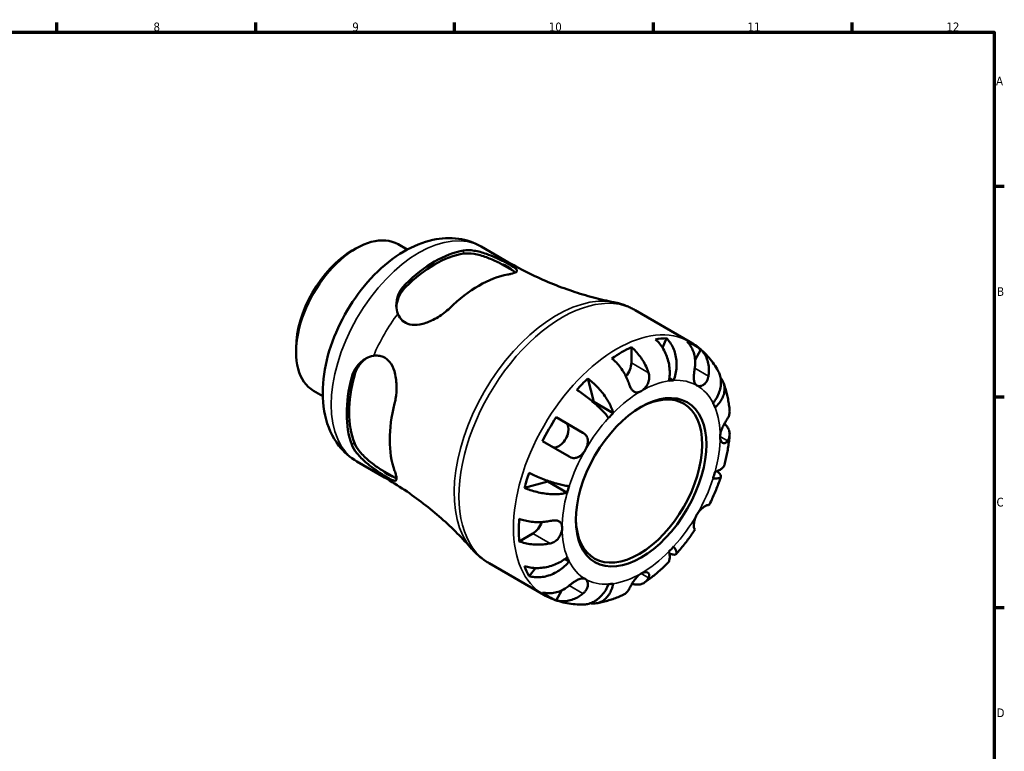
# Model space of a CAD drawing. Header units: millimetres. Extents: x 0 to 905, y 0 to 594.
# Tile 5 of 5: x 477 to 825, y 321 to 578. Entities that reach past the tile are written whole.
import ezdxf

# ---------------------------------------------------------------- set-up
doc = ezdxf.new("R2010")
doc.units = ezdxf.units.MM
for name, color, linetype, lineweight in [('Border (ANSI)', 7, 'Continuous', 70), ('Visible (ANSI)', 7, 'Continuous', 50), ('Visible Narrow (ANSI)', 7, 'Continuous', 35)]:
    doc.layers.add(name, color=color, linetype=linetype, lineweight=lineweight)
doc.styles.add('Note Text (ANSI)', font='tahoma.ttf')

# ---------------------------------------------------------------- blocks, each defined once
blk = doc.blocks.new('Borders Default Border')
at = {"layer": 'Border (ANSI)'}
for p, q in [((490.58, 574), (490.58, 577.45)), ((560.67, 574), (560.67, 577.45)), ((630.75, 574), (630.75, 577.45)), ((700.83, 574), (700.83, 577.45)), ((770.92, 574), (770.92, 577.45)), ((821, 519.75), (824.45, 519.75)), ((821, 445.5), (824.45, 445.5)), ((821, 371.25), (824.45, 371.25))]:
    blk.add_line(p, q, dxfattribs=at)
at = {"layer": 'Border (ANSI)', "flags": 128}
blk.add_lwpolyline([(20, 20), (20, 574), (821, 574), (821, 20), (20, 20)], dxfattribs=at)
at = {"layer": 'Border (ANSI)', "attachment_point": 7, "style": 'Note Text (ANSI)'}
for s, insert, char_height in [('8', (524.63, 574.33), 3.05), ('9', (594.7, 574.34), 3.05), ('10', (663.96, 574.34), 3.048), ('11', (734.04, 574.4), 3.048), ('12', (804.13, 574.4), 3.048), ('A', (821.63, 555.35), 3.05), ('B', (821.99, 481.1), 3.05), ('C', (821.8, 406.8), 3.05), ('D', (821.81, 332.6), 3.05)]:
    blk.add_mtext(s, dxfattribs=dict(at, insert=insert, char_height=char_height))

msp = doc.modelspace()

# ---------------------------------------------------------------- linework, layer by layer
at = {"layer": 'Visible (ANSI)'}
for p, q in [((594.6866, 497.0605), (595.9512, 497.7906)), ((610.8547, 499.2669), (614.0858, 497.4014)), ((640.1207, 498.499), (649.8081, 492.906)), ((647.3239, 492.3191), (651.2339, 490.0616)), ((694.4402, 476.0577), (713.6863, 464.946)), ((705.4061, 466.1404), (704.0827, 462.7821)), ((574.8745, 462.7449), (574.8745, 461.2846)), ((693.0805, 462.9975), (693.0805, 457.4452)), ((717.5885, 462.1446), (715.538, 458.593)), ((677.7121, 451.9765), (679.8248, 443.7633)), ((707.9824, 451.3127), (706.4981, 452.1697)), ((581.0477, 447.6397), (584.2788, 445.7742)), ((686.6838, 439.8033), (679.8248, 443.7633)), ((666.5635, 438.2856), (676.0222, 432.8246)), ((671.1722, 424.4242), (661.7135, 429.8851)), ((596.3457, 422.6785), (606.0331, 417.0855)), ((609.2094, 417.2729), (605.2993, 419.5304)), ((663.6003, 415.6616), (655.4311, 413.3847)), ((670.4592, 411.7016), (663.6003, 415.6616)), ((720.2472, 407.2913), (720.4221, 407.1903)), ((658.3792, 397.3409), (653.5709, 394.5648)), ((715.5721, 398.7899), (715.3972, 398.8908)), ((642.9402, 386.8571), (662.1863, 375.7454)), ((671.1411, 387.5017), (669.6568, 388.3587)), ((659.2585, 385.1443), (657.0118, 382.3191)), ((668.614, 377.3182), (666.5635, 373.7666))]:
    msp.add_line(p, q, dxfattribs=at)
for centre, major_axis, start_param, end_param in [((595.9512, 473.4533), (-14.9035, -25.8136), 3.14159265, 6.28318531), ((594.6866, 474.1834), (-14.0093, -24.2648), 3.92699082, 5.49778714), ((623.6903, 457.4381), (21.8875, 37.9103), 0.44802355, 1.12277278), ((623.6903, 457.4381), (21.2575, 36.8191), 0.43760824, 1.13318809), ((641.7322, 486.8332), (11.025, 0), 0.53191284, 1.03888348), ((639.282, 448.4362), (-22.1972, -38.4466), 3.59450579, 4.25947584), ((689.651, 419.3557), (25.6275, 44.3882), 0.33568339, 0.44971477), ((689.651, 419.3557), (25.6275, 44.3882), 0.69063151, 0.88016481), ((689.651, 419.3557), (25.6275, 44.3882), 6.18841866, 6.37795196), ((689.651, 455.4652), (-2.425, -4.2002), 1.23409222, 2.35619449), ((623.6903, 457.4381), (21.8875, 37.9103), 2.01881988, 2.6935691), ((623.6903, 457.4381), (21.2575, 36.8191), 2.00840457, 2.70398441), ((689.651, 419.3557), (25.6275, 44.3882), 1.12108156, 1.23511293), ((696.51, 415.3957), (19.6875, 34.0998), 0.36069362, 0.42470455), ((695.7816, 415.8162), (15.75, 27.2798), 2.37241289, 7.05236507), ((639.282, 448.4362), (-22.1972, -38.4466), 5.16530212, 5.83027217), ((689.651, 419.3557), (-19.6875, -34.0998), 4.28768443, 4.29396229), ((696.51, 415.3957), (19.6875, 34.0998), 5.85848076, 5.92249169), ((689.651, 419.3557), (25.6275, 44.3882), 1.47602968, 1.66556298), ((696.51, 415.3957), (-19.6875, -34.0998), 4.28768443, 4.35169536), ((667.5385, 432.1223), (2.425, 4.2002), 3.14159265, 6.28318531), ((607.2543, 427.1159), (-5.5125, 9.5479), 2.10270917, 2.60967981), ((689.651, 419.3557), (25.6275, 44.3882), 1.90647972, 2.0205111), ((696.51, 415.3957), (19.6875, 34.0998), 5.0730826, 5.13709353), ((689.651, 419.3557), (-19.6875, -34.0998), 5.13081567, 5.13709353), ((696.51, 415.3957), (-19.6875, -34.0998), 5.0730826, 5.13709353), ((689.651, 419.3557), (25.6275, 44.3882), 2.26142784, 2.45096114), ((658.3792, 401.3009), (-2.425, -4.2002), 0.78539816, 1.90750044), ((696.51, 415.3957), (19.6875, 34.0998), 4.28768443, 4.35169536), ((696.51, 415.3957), (-19.6875, -34.0998), 5.85848076, 5.92249169), ((689.651, 419.3557), (-25.6275, -44.3882), 5.83347054, 5.94750191), ((696.51, 415.3957), (-19.6875, -34.0998), 0.36069362, 0.42470455), ((689.651, 419.3557), (-25.6275, -44.3882), 6.18841866, 6.37795196)]:
    msp.add_ellipse(centre, major_axis=major_axis, ratio=0.57735027, start_param=start_param, end_param=end_param, dxfattribs=at)
msp.add_ellipse((696.51, 415.3957), major_axis=(16.265, 28.1718), ratio=0.57735027, dxfattribs=at)
for points, knots in [([(640.1207, 498.499), (637.6602, 499.9196), (634.9194, 500.8295), (629.1226, 501.6427), (626.0734, 501.4568), (619.5383, 500.0502), (616.099, 498.6091), (609.1219, 494.5209), (605.6349, 491.7169), (599.2358, 485.2019), (596.3304, 481.4828), (591.3573, 473.5373), (589.2817, 469.3192), (586.1133, 460.669), (585.0242, 456.2382), (584.0534, 447.4445), (584.1752, 443.0749), (585.966, 435.0986), (587.5186, 431.428), (591.6885, 426.0522), (593.8632, 424.1118), (596.3457, 422.6785)], [5.49778714, 5.49778714, 5.49778714, 5.49778714, 5.727118, 5.727118, 5.97929903, 5.97929903, 6.29063007, 6.29063007, 6.64783499, 6.64783499, 7.00687343, 7.00687343, 7.36165538, 7.36165538, 7.71865399, 7.71865399, 8.07957572, 8.07957572, 8.40799608, 8.40799608, 8.6393798, 8.6393798, 8.6393798, 8.6393798]), ([(633.9363, 497.0809), (634.964, 497.2579), (636.2507, 497.2426), (639.0409, 496.8108), (640.5449, 496.3979), (642.9747, 495.5477), (644.0503, 495.1151), (645.0992, 494.6464)], [1.68610522, 1.68610522, 1.68610522, 1.68610522, 2.14814484, 2.14814484, 2.61018445, 2.61018445, 2.93706621, 2.93706621, 2.93706621, 2.93706621]), ([(633.9363, 495.9886), (634.9677, 496.1523), (636.258, 496.1183), (639.0536, 495.6444), (640.5591, 495.2083), (643.271, 494.2205), (644.6712, 493.6174), (646.4448, 492.7641), (646.8929, 492.5407), (647.3239, 492.3191)], [1.68769826, 1.68769826, 1.68769826, 1.68769826, 2.15314797, 2.15314797, 2.61859769, 2.61859769, 3.03890467, 3.03890467, 3.18493265, 3.18493265, 3.18493265, 3.18493265]), ([(645.0992, 494.6464), (645.7718, 494.3459), (646.4315, 494.0353), (647.6861, 493.4215), (648.2747, 493.1222), (649.7351, 492.3548), (650.5034, 491.9253), (651.8357, 491.103), (652.3116, 490.7455), (652.8604, 490.0695), (652.8151, 489.7757), (652.1074, 489.2658), (651.4928, 489.0439), (650.2864, 488.7595), (649.9238, 488.6851), (649.528, 488.6144)], [-2.64969612, -2.64969612, -2.64969612, -2.64969612, -2.42720957, -2.42720957, -2.21062309, -2.21062309, -1.85204377, -1.85204377, -1.43011358, -1.43011358, -0.91008771, -0.91008771, -0.43159484, -0.43159484, -0.25308276, -0.25308276, -0.25308276, -0.25308276]), ([(649.8081, 492.906), (652.2266, 491.5097), (654.6922, 490.1951), (659.6754, 487.7484), (662.1929, 486.6164), (667.2356, 484.5458), (669.7607, 483.6072), (674.7746, 481.9256), (677.2633, 481.1825), (682.163, 479.8856), (684.574, 479.3318), (686.9277, 478.8661)], [5.497787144, 5.497787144, 5.497787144, 5.497787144, 5.536619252, 5.536619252, 5.57545136, 5.57545136, 5.614283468, 5.614283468, 5.653115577, 5.653115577, 5.691947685, 5.691947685, 5.691947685, 5.691947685]), ([(651.2339, 490.0616), (651.4876, 489.8879), (651.7115, 489.7234), (651.9988, 489.4915), (652.0863, 489.4165), (652.1654, 489.344)], [3.733490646, 3.733490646, 3.733490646, 3.733490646, 3.879518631, 3.879518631, 3.952740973, 3.952740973, 3.952740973, 3.952740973]), ([(610.742, 474.8102), (610.4055, 475.6903), (610.2393, 476.6479), (610.1873, 478.8709), (610.4437, 480.3002), (611.5572, 482.9859), (612.4167, 484.2403), (613.4444, 485.2498)], [0.51270069, 0.51270069, 0.51270069, 0.51270069, 0.83958244, 0.83958244, 1.30162206, 1.30162206, 1.76366167, 1.76366167, 1.76366167, 1.76366167]), ([(610.2354, 477.1924), (610.305, 478.2745), (610.5563, 479.4094), (611.5527, 481.8547), (612.413, 483.1304), (613.4444, 484.1576)], [0.937750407, 0.937750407, 0.937750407, 0.937750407, 1.306063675, 1.306063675, 1.771513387, 1.771513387, 1.771513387, 1.771513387]), ([(629.0361, 476.7834), (628.4273, 476.1892), (627.7577, 475.615), (625.6899, 474.0359), (624.1857, 473.1113), (621.2792, 471.7503), (619.8739, 471.2642), (617.2662, 470.8087), (616.0616, 470.7945), (614.0018, 471.2792), (613.1567, 471.7002), (611.6823, 472.9791), (611.1139, 473.8371), (610.742, 474.8102)], [-2.38796116, -2.38796116, -2.38796116, -2.38796116, -2.11599374, -2.11599374, -1.5995688, -1.5995688, -1.14443233, -1.14443233, -0.73521082, -0.73521082, -0.38204167, -0.38204167, 0, 0, 0, 0]), ([(694.4402, 476.0577), (693.9736, 476.3271), (693.4979, 476.5808), (692.531, 477.0556), (692.0397, 477.2766), (691.0445, 477.6853), (690.5405, 477.8729), (689.5225, 478.2143), (689.0085, 478.3681), (687.973, 478.6422), (687.4516, 478.7624), (686.9277, 478.8661)], [5.497787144, 5.497787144, 5.497787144, 5.497787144, 5.536619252, 5.536619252, 5.57545136, 5.57545136, 5.614283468, 5.614283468, 5.653115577, 5.653115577, 5.691947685, 5.691947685, 5.691947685, 5.691947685]), ([(706.3362, 451.1496), (706.4695, 451.8222), (706.5629, 452.5869), (706.6224, 454.156), (706.5885, 454.9604), (706.4284, 456.4356), (706.288, 457.2425), (705.8873, 458.829), (705.627, 459.6087), (705.0662, 460.9883), (704.7142, 461.7155), (703.9159, 463.08), (703.4697, 463.7174), (702.6057, 464.7792), (702.1113, 465.3029), (701.5899, 465.7623)], [5.40543217, 5.40543217, 5.40543217, 5.40543217, 5.63143793, 5.63143793, 5.85744368, 5.85744368, 6.08261689, 6.08261689, 6.3077901, 6.3077901, 6.53234794, 6.53234794, 6.75690579, 6.75690579, 6.97520876, 6.97520876, 6.97520876, 6.97520876]), ([(705.4061, 466.1404), (705.8985, 465.6781), (706.3494, 465.15), (707.1104, 464.0781), (707.4873, 463.4338), (708.1203, 462.0529), (708.3766, 461.3163), (708.7445, 459.9175), (708.8897, 459.1264), (709.0427, 457.5154), (709.0506, 456.6954), (708.9578, 455.1951), (708.8483, 454.3765), (708.4958, 452.7784), (708.2528, 451.9988), (707.9824, 451.3127)], [0.23003486, 0.23003486, 0.23003486, 0.23003486, 0.44833783, 0.44833783, 0.67289568, 0.67289568, 0.89745353, 0.89745353, 1.12262674, 1.12262674, 1.34779995, 1.34779995, 1.5738057, 1.5738057, 1.79981146, 1.79981146, 1.79981146, 1.79981146]), ([(693.0805, 462.9975), (693.6296, 462.5504), (694.1659, 462.0453), (695.1296, 461.0268), (695.6434, 460.4183), (696.6024, 459.1225), (697.0475, 458.4353), (697.7964, 457.1357), (698.1689, 456.4034), (698.7398, 455.0837), (698.9593, 454.5001), (699.1391, 453.9473)], [0.23003714, 0.23003714, 0.23003714, 0.23003714, 0.44815444, 0.44815444, 0.67274363, 0.67274363, 0.89733283, 0.89733283, 1.12273273, 1.12273273, 1.29814862, 1.29814862, 1.29814862, 1.29814862]), ([(715.3972, 455.5578), (715.4923, 456.1378), (715.5526, 456.7491), (715.588, 458.1289), (715.5323, 458.8926), (715.3144, 460.2448), (715.1327, 460.9581), (714.6282, 462.2989), (714.3053, 462.9263), (713.6246, 463.9728), (713.208, 464.4898), (712.7385, 464.9447)], [5.9143146, 5.9143146, 5.9143146, 5.9143146, 6.08973048, 6.08973048, 6.31513039, 6.31513039, 6.53971958, 6.53971958, 6.76430877, 6.76430877, 6.98242607, 6.98242607, 6.98242607, 6.98242607]), ([(723.6599, 454.5947), (723.2025, 455.429), (722.7033, 456.2446), (721.6189, 457.8276), (721.0336, 458.5949), (719.7778, 460.0683), (719.1071, 460.7743), (717.6852, 462.1108), (716.9339, 462.7412), (715.3601, 463.9131), (714.5376, 464.4545), (713.6863, 464.946)], [5.160628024, 5.160628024, 5.160628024, 5.160628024, 5.228059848, 5.228059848, 5.295491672, 5.295491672, 5.362923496, 5.362923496, 5.43035532, 5.43035532, 5.497787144, 5.497787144, 5.497787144, 5.497787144]), ([(717.5885, 462.1446), (718.058, 461.6897), (718.4746, 461.1726), (719.1553, 460.1262), (719.4782, 459.4987), (719.9827, 458.158), (720.1644, 457.4447), (720.3823, 456.0924), (720.438, 455.3288), (720.4026, 453.949), (720.3423, 453.3377), (720.2472, 452.7576)], [0.23003714, 0.23003714, 0.23003714, 0.23003714, 0.44815444, 0.44815444, 0.67274363, 0.67274363, 0.89733283, 0.89733283, 1.12273273, 1.12273273, 1.29814862, 1.29814862, 1.29814862, 1.29814862]), ([(594.4817, 452.4055), (594.8422, 453.8003), (595.4988, 455.1718), (597.2679, 457.479), (598.3774, 458.4157), (600.3286, 459.4821), (601.2411, 459.817), (602.1714, 459.9657)], [1.68610522, 1.68610522, 1.68610522, 1.68610522, 2.14814484, 2.14814484, 2.61018445, 2.61018445, 2.93706621, 2.93706621, 2.93706621, 2.93706621]), ([(595.4276, 452.9516), (595.8015, 454.3585), (596.4761, 455.7413), (598.0956, 457.8268), (598.9528, 458.612), (599.8552, 459.2133)], [1.687702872, 1.687702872, 1.687702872, 1.687702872, 2.153152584, 2.153152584, 2.521465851, 2.521465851, 2.521465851, 2.521465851]), ([(602.1714, 459.9657), (602.7679, 460.061), (603.3667, 460.0802), (604.5256, 459.9482), (605.0792, 459.8023), (606.4741, 459.1905), (607.2302, 458.5933), (608.6084, 456.8952), (609.1559, 455.7591), (610.0157, 452.9714), (610.2475, 451.2603), (610.3353, 447.9416), (610.2201, 446.3279), (609.8632, 444.2276), (609.7463, 443.6718), (609.6097, 443.1359)], [-2.64969615, -2.64969615, -2.64969615, -2.64969615, -2.42724348, -2.42724348, -2.21059638, -2.21059638, -1.85203357, -1.85203357, -1.43011393, -1.43011393, -0.91008848, -0.91008848, -0.43159392, -0.43159392, -0.25308276, -0.25308276, -0.25308276, -0.25308276]), ([(692.2802, 449.9873), (692.1004, 450.5401), (691.8809, 451.1237), (691.31, 452.4434), (690.9375, 453.1757), (690.1886, 454.4753), (689.7434, 455.1625), (688.7845, 456.4583), (688.2707, 457.0668), (687.307, 458.0853), (686.7707, 458.5904), (686.2216, 459.0374)], [5.9143146, 5.9143146, 5.9143146, 5.9143146, 6.08973048, 6.08973048, 6.31513039, 6.31513039, 6.53971958, 6.53971958, 6.76430877, 6.76430877, 6.98242607, 6.98242607, 6.98242607, 6.98242607]), ([(716.1975, 449.4954), (716.0079, 449.6049), (715.8414, 449.7523), (715.5492, 450.1313), (715.4281, 450.3665), (715.2149, 450.9922), (715.1443, 451.4037), (715.084, 452.3005), (715.0911, 452.7724), (715.1447, 453.6104), (715.1783, 453.9596), (715.2597, 454.6474), (715.3065, 454.9825), (715.3707, 455.3942), (715.3838, 455.4763), (715.3972, 455.5578)], [0, 0, 0, 0, 0.113756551, 0.113756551, 0.235380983, 0.235380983, 0.394308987, 0.394308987, 0.546306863, 0.546306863, 0.652040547, 0.652040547, 0.753818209, 0.753818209, 0.779337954, 0.779337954, 0.779337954, 0.779337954]), ([(677.7121, 451.9765), (678.2899, 451.5496), (678.8691, 451.0748), (679.9334, 450.1288), (680.5148, 449.5694), (681.6347, 448.3905), (682.1731, 447.771), (683.1098, 446.6084), (683.594, 445.958), (684.477, 444.6499), (684.8758, 443.9922), (685.528, 442.8011), (685.8412, 442.158), (686.3524, 440.9183), (686.5504, 440.3218), (686.6838, 439.8033)], [0.23003486, 0.23003486, 0.23003486, 0.23003486, 0.44833783, 0.44833783, 0.67289568, 0.67289568, 0.89745353, 0.89745353, 1.12262674, 1.12262674, 1.34779995, 1.34779995, 1.5738057, 1.5738057, 1.79981146, 1.79981146, 1.79981146, 1.79981146]), ([(699.1391, 453.9473), (699.2059, 453.7422), (699.2599, 453.532), (699.3437, 453.0851), (699.3709, 452.8486), (699.3935, 452.3043), (699.3779, 451.9971), (699.2535, 451.1306), (699.0798, 450.5864), (698.5622, 449.5318), (698.2158, 449.0397), (697.4144, 448.1697), (696.9641, 447.8074), (696.51, 447.5452)], [-0.785164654, -0.785164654, -0.785164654, -0.785164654, -0.716742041, -0.716742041, -0.642593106, -0.642593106, -0.548173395, -0.548173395, -0.375844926, -0.375844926, -0.192659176, -0.192659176, 0, 0, 0, 0]), ([(720.2472, 452.7576), (720.2271, 452.6353), (720.2034, 452.5141), (720.1041, 452.0802), (720.0072, 451.778), (719.7543, 451.1857), (719.5958, 450.9017), (719.151, 450.2787), (718.8449, 449.978), (718.1234, 449.4841), (717.7091, 449.3281), (716.901, 449.2363), (716.5183, 449.3102), (716.1975, 449.4954)], [-0.780900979, -0.780900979, -0.780900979, -0.780900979, -0.742496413, -0.742496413, -0.641680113, -0.641680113, -0.533087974, -0.533087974, -0.377279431, -0.377279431, -0.192503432, -0.192503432, 0, 0, 0, 0]), ([(721.8788, 443.2896), (722.3378, 443.8668), (722.7868, 444.5274), (723.5428, 445.8926), (723.8498, 446.5972), (724.2906, 447.8966), (724.4654, 448.6111), (724.6534, 450.0253), (724.6666, 450.7249), (724.5644, 451.9702), (724.44, 452.6307), (724.0832, 453.7299), (723.884, 454.1837), (723.6595, 454.5945)], [5.40543217, 5.40543217, 5.40543217, 5.40543217, 5.63143793, 5.63143793, 5.85744368, 5.85744368, 6.08261689, 6.08261689, 6.3077901, 6.3077901, 6.53234794, 6.53234794, 6.70284599, 6.70284599, 6.70284599, 6.70284599]), ([(724.4962, 452.2339), (724.6728, 452.0206), (724.8311, 451.8041), (725.2611, 451.1361), (725.5136, 450.6106), (725.8509, 449.5122), (725.9357, 448.9393), (725.9579, 447.8707), (725.8971, 447.2764), (725.6065, 446.089), (725.3767, 445.4959), (724.8313, 444.4279), (724.4648, 443.8546), (723.5874, 442.7578), (723.0764, 442.2342), (722.5607, 441.7824)], [0.34271316, 0.34271316, 0.34271316, 0.34271316, 0.44833783, 0.44833783, 0.67289568, 0.67289568, 0.89745353, 0.89745353, 1.12262674, 1.12262674, 1.34779995, 1.34779995, 1.5738057, 1.5738057, 1.79981146, 1.79981146, 1.79981146, 1.79981146]), ([(685.0375, 438.0654), (684.7671, 438.4393), (684.4195, 438.8779), (683.6153, 439.8082), (683.1586, 440.2999), (682.2537, 441.2242), (681.7223, 441.7419), (680.5916, 442.7885), (679.9923, 443.3174), (678.8627, 444.2764), (678.2285, 444.7948), (676.9435, 445.7993), (676.2927, 446.2854), (675.1255, 447.1229), (674.5027, 447.5517), (673.896, 447.948)], [5.40543217, 5.40543217, 5.40543217, 5.40543217, 5.63143793, 5.63143793, 5.85744368, 5.85744368, 6.08261689, 6.08261689, 6.3077901, 6.3077901, 6.53234794, 6.53234794, 6.75690579, 6.75690579, 6.97520876, 6.97520876, 6.97520876, 6.97520876]), ([(696.51, 447.5452), (696.1668, 447.3471), (695.8262, 447.2093), (695.1252, 447.0584), (694.7721, 447.0641), (694.1377, 447.2516), (693.8572, 447.4161), (693.3723, 447.8613), (693.1666, 448.1195), (692.8612, 448.6128), (692.7518, 448.8182), (692.5583, 449.2342), (692.4732, 449.4413), (692.3546, 449.7651), (692.3166, 449.8754), (692.2802, 449.9873)], [0, 0, 0, 0, 0.145589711, 0.145589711, 0.30930841, 0.30930841, 0.458305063, 0.458305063, 0.587351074, 0.587351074, 0.667754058, 0.667754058, 0.739991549, 0.739991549, 0.776322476, 0.776322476, 0.776322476, 0.776322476]), ([(727.7127, 440.6692), (727.6516, 441.3351), (727.5753, 441.9982), (727.3913, 443.3178), (727.2836, 443.9743), (727.0351, 445.2798), (726.8943, 445.9288), (726.5783, 447.2179), (726.403, 447.8581), (726.0161, 449.1281), (725.8045, 449.758), (725.574, 450.3817)], [4.812741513, 4.812741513, 4.812741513, 4.812741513, 4.860319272, 4.860319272, 4.907897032, 4.907897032, 4.955474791, 4.955474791, 5.00305255, 5.00305255, 5.050630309, 5.050630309, 5.050630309, 5.050630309]), ([(724.3523, 431.4704), (724.3523, 431.826), (724.3941, 432.2036), (724.5629, 433.0247), (724.6969, 433.4658), (725.0812, 434.483), (725.3496, 435.048), (725.8252, 435.9497), (726.0206, 436.2944), (726.349, 436.8528), (726.4834, 437.0745), (726.7397, 437.4903), (726.8604, 437.6821), (726.9742, 437.8611), (726.9779, 437.8668), (726.9815, 437.8725)], [-3.375359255, -3.375359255, -3.375359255, -3.375359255, -3.244720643, -3.244720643, -3.100812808, -3.100812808, -2.913185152, -2.913185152, -2.785408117, -2.785408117, -2.690943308, -2.690943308, -2.594272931, -2.594272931, -2.591082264, -2.591082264, -2.591082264, -2.591082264]), ([(726.9815, 437.8725), (727.1905, 438.2008), (727.3667, 438.556), (727.6532, 439.3807), (727.7287, 439.8543), (727.7301, 440.4122), (727.7243, 440.5396), (727.7122, 440.6691)], [5.914314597, 5.914314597, 5.914314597, 5.914314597, 6.08973048, 6.08973048, 6.315130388, 6.315130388, 6.379621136, 6.379621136, 6.379621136, 6.379621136]), ([(725.8992, 436.0751), (726.2623, 435.7381), (726.571, 435.3863), (727.0982, 434.6497), (727.3419, 434.1971), (727.6582, 433.2724), (727.7308, 432.8003), (727.7287, 431.9343), (727.6532, 431.4606), (727.3667, 430.636), (727.1905, 430.2808), (726.9815, 429.9525)], [0.25862406, 0.25862406, 0.25862406, 0.25862406, 0.44815444, 0.44815444, 0.67274363, 0.67274363, 0.89733283, 0.89733283, 1.12273273, 1.12273273, 1.29814862, 1.29814862, 1.29814862, 1.29814862]), ([(676.0222, 432.8246), (676.1181, 432.7692), (676.2112, 432.7107), (676.5374, 432.4868), (676.7505, 432.3037), (677.137, 431.8792), (677.3038, 431.6368), (677.6209, 430.9941), (677.7283, 430.5793), (677.7953, 429.6088), (677.7232, 429.0544), (677.3986, 427.9036), (677.1433, 427.318), (676.8225, 426.7623)], [-0.780900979, -0.780900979, -0.780900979, -0.780900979, -0.742496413, -0.742496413, -0.641680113, -0.641680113, -0.533087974, -0.533087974, -0.377279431, -0.377279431, -0.192503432, -0.192503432, 0, 0, 0, 0]), ([(726.9815, 429.9525), (726.9237, 429.8617), (726.863, 429.7774), (726.6847, 429.5604), (726.5616, 429.4448), (726.2841, 429.2547), (726.1293, 429.1894), (725.7279, 429.1199), (725.4828, 429.1699), (724.9975, 429.4674), (724.7718, 429.7402), (724.4436, 430.48), (724.3523, 430.9474), (724.3523, 431.4704)], [-0.775077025, -0.775077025, -0.775077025, -0.775077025, -0.725603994, -0.725603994, -0.635942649, -0.635942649, -0.533656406, -0.533656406, -0.3753162, -0.3753162, -0.192167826, -0.192167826, 0, 0, 0, 0]), ([(725.8793, 421.5734), (726.0627, 422.2714), (726.2344, 422.9701), (726.5539, 424.3678), (726.7017, 425.0668), (726.9727, 426.4642), (727.0958, 427.1627), (727.317, 428.5583), (727.4149, 429.2555), (727.5848, 430.6477), (727.6567, 431.3427), (727.7153, 432.0364)], [4.368909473, 4.368909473, 4.368909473, 4.368909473, 4.41716775, 4.41716775, 4.465426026, 4.465426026, 4.513684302, 4.513684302, 4.561942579, 4.561942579, 4.610200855, 4.610200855, 4.610200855, 4.610200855]), ([(602.1714, 420.2933), (601.2411, 420.9673), (600.3286, 421.6826), (598.3774, 423.3617), (597.2679, 424.4578), (595.4988, 426.6583), (594.8422, 427.7649), (594.4817, 428.7434)], [0.51270069, 0.51270069, 0.51270069, 0.51270069, 0.83958244, 0.83958244, 1.30162206, 1.30162206, 1.76366167, 1.76366167, 1.76366167, 1.76366167]), ([(605.2993, 419.5304), (604.8919, 419.7928), (604.4743, 420.0691), (602.8485, 421.1785), (601.6261, 422.0895), (599.4148, 423.9442), (598.2843, 425.03), (596.4761, 427.214), (595.8015, 428.3145), (595.4276, 429.2896)], [0.274279, 0.274279, 0.274279, 0.274279, 0.42030698, 0.42030698, 0.84061396, 0.84061396, 1.30606367, 1.30606367, 1.77151339, 1.77151339, 1.77151339, 1.77151339]), ([(676.8225, 426.7623), (676.6329, 426.4339), (676.4219, 426.1194), (675.9476, 425.5121), (675.6834, 425.2249), (675.0349, 424.6446), (674.6433, 424.3814), (673.8365, 424.0274), (673.4313, 423.9332), (672.7324, 423.9141), (672.4467, 423.9465), (671.8918, 424.0843), (671.6251, 424.1864), (671.3006, 424.3522), (671.2361, 424.3873), (671.1722, 424.4242)], [0, 0, 0, 0, 0.113756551, 0.113756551, 0.235380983, 0.235380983, 0.394308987, 0.394308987, 0.546306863, 0.546306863, 0.652040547, 0.652040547, 0.753818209, 0.753818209, 0.779337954, 0.779337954, 0.779337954, 0.779337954]), ([(609.6097, 419.4738), (609.82, 418.8921), (609.9825, 418.377), (610.3161, 417.091), (610.3646, 416.5121), (610.0898, 415.9241), (609.808, 415.8524), (608.8985, 416.1), (608.3083, 416.3794), (606.8586, 417.1926), (606.0715, 417.6713), (604.227, 418.8561), (603.1999, 419.5481), (602.1714, 420.2933)], [-2.38805737, -2.38805737, -2.38805737, -2.38805737, -2.11600081, -2.11600081, -1.59947538, -1.59947538, -1.14438034, -1.14438034, -0.73519127, -0.73519127, -0.38204493, -0.38204493, -0.00009656, -0.00009656, -0.00009656, -0.00009656]), ([(722.5607, 419.0897), (723.0764, 419.2335), (723.5874, 419.4207), (724.4648, 419.8586), (724.8313, 420.1093), (725.3767, 420.609), (725.6065, 420.9038), (725.8053, 421.3351), (725.8473, 421.4539), (725.8785, 421.5735)], [5.405432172, 5.405432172, 5.405432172, 5.405432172, 5.631437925, 5.631437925, 5.857443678, 5.857443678, 6.082616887, 6.082616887, 6.165486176, 6.165486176, 6.165486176, 6.165486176]), ([(636.7518, 391.9589), (635.1716, 393.7645), (633.4866, 395.5756), (629.9136, 399.1704), (628.0257, 400.9541), (624.0624, 404.4554), (621.987, 406.1729), (617.6725, 409.5047), (615.4334, 411.119), (610.8229, 414.2112), (608.4516, 415.6892), (606.0331, 417.0855)], [2.162033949, 2.162033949, 2.162033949, 2.162033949, 2.200866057, 2.200866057, 2.239698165, 2.239698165, 2.278530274, 2.278530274, 2.317362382, 2.317362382, 2.35619449, 2.35619449, 2.35619449, 2.35619449]), ([(610.2966, 416.825), (610.1942, 416.8573), (610.0855, 416.8956), (609.741, 417.0284), (609.4866, 417.1401), (609.2094, 417.2729)], [6.424903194, 6.424903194, 6.424903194, 6.424903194, 6.498125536, 6.498125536, 6.644153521, 6.644153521, 6.644153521, 6.644153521]), ([(657.0118, 418.7038), (657.6584, 418.3765), (658.3412, 418.0516), (659.65, 417.4595), (660.3964, 417.1389), (661.9088, 416.5283), (662.6749, 416.2383), (664.0702, 415.7395), (664.8279, 415.485), (666.2996, 415.0291), (667.0137, 414.8277), (668.2666, 414.5062), (668.9208, 414.3565), (670.1285, 414.1252), (670.6821, 414.0434), (671.1411, 413.9962)], [0.23003486, 0.23003486, 0.23003486, 0.23003486, 0.44833783, 0.44833783, 0.67289568, 0.67289568, 0.89745353, 0.89745353, 1.12262674, 1.12262674, 1.34779995, 1.34779995, 1.5738057, 1.5738057, 1.79981146, 1.79981146, 1.79981146, 1.79981146]), ([(720.4222, 407.1902), (720.7518, 407.8504), (721.0718, 408.5145), (721.6924, 409.8498), (721.993, 410.5209), (722.5739, 411.8691), (722.8543, 412.5461), (723.3945, 413.9052), (723.6543, 414.5872), (724.1526, 415.9552), (724.3911, 416.6412), (724.6187, 417.3287)], [4.031705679, 4.031705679, 4.031705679, 4.031705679, 4.079532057, 4.079532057, 4.127358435, 4.127358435, 4.175184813, 4.175184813, 4.223011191, 4.223011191, 4.270837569, 4.270837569, 4.270837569, 4.270837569]), ([(723.2448, 419.3076), (723.3129, 419.2531), (723.3777, 419.2), (723.7531, 418.8841), (724.0343, 418.6114), (724.44, 418.1146), (724.5644, 417.8905), (724.6666, 417.5247), (724.6534, 417.3494), (724.4654, 417.0641), (724.2906, 416.9542), (723.8498, 416.8068), (723.5428, 416.756), (722.7868, 416.7266), (722.3378, 416.7479), (721.8788, 416.7951)], [0.40448162, 0.40448162, 0.40448162, 0.40448162, 0.44833783, 0.44833783, 0.67289568, 0.67289568, 0.89745353, 0.89745353, 1.12262674, 1.12262674, 1.34779995, 1.34779995, 1.5738057, 1.5738057, 1.79981146, 1.79981146, 1.79981146, 1.79981146]), ([(670.4592, 411.7016), (669.9435, 411.5578), (669.3279, 411.431), (667.9987, 411.2539), (667.2852, 411.2036), (665.9275, 411.1729), (665.1586, 411.1893), (663.5842, 411.3), (662.7789, 411.3942), (661.3037, 411.624), (660.4979, 411.7806), (658.9171, 412.161), (658.142, 412.3848), (656.7905, 412.8335), (656.0897, 413.0977), (655.4311, 413.3847)], [5.40543217, 5.40543217, 5.40543217, 5.40543217, 5.63143793, 5.63143793, 5.85744368, 5.85744368, 6.08261689, 6.08261689, 6.3077901, 6.3077901, 6.53234794, 6.53234794, 6.75690579, 6.75690579, 6.97520876, 6.97520876, 6.97520876, 6.97520876]), ([(716.1975, 404.0291), (716.3871, 404.3575), (716.5984, 404.6717), (717.0692, 405.281), (717.329, 405.5707), (717.9426, 406.1712), (718.2958, 406.4566), (718.9455, 406.9013), (719.2367, 407.0613), (719.6563, 407.2417), (719.8047, 407.2886), (720.0441, 407.3328), (720.136, 407.3318), (720.2188, 407.3055), (720.2338, 407.299), (720.2472, 407.2913)], [0, 0, 0, 0, 0.113756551, 0.113756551, 0.235380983, 0.235380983, 0.394308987, 0.394308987, 0.546306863, 0.546306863, 0.652040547, 0.652040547, 0.753818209, 0.753818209, 0.779337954, 0.779337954, 0.779337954, 0.779337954]), ([(715.3972, 398.8908), (715.3771, 398.9024), (715.3576, 398.9185), (715.2891, 398.9936), (715.2441, 399.0796), (715.1656, 399.3263), (715.1337, 399.4908), (715.0869, 399.9774), (715.0863, 400.3306), (715.1718, 401.213), (715.2737, 401.7503), (715.6245, 402.8859), (715.8766, 403.4734), (716.1975, 404.0291)], [-0.780900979, -0.780900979, -0.780900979, -0.780900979, -0.742496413, -0.742496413, -0.641680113, -0.641680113, -0.533087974, -0.533087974, -0.377279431, -0.377279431, -0.192503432, -0.192503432, 0, 0, 0, 0]), ([(653.5709, 402.4848), (654.2326, 402.2328), (654.9382, 402.0209), (656.302, 401.6956), (657.0859, 401.5549), (658.6876, 401.3722), (659.5053, 401.3303), (661.0053, 401.3315), (661.8257, 401.3751), (663.2541, 401.5405), (663.8692, 401.6423), (664.4379, 401.7629)], [0.23003714, 0.23003714, 0.23003714, 0.23003714, 0.44815444, 0.44815444, 0.67274363, 0.67274363, 0.89733283, 0.89733283, 1.12273273, 1.12273273, 1.29814862, 1.29814862, 1.29814862, 1.29814862]), ([(664.4379, 401.7629), (664.5951, 401.7963), (664.7512, 401.8255), (665.1853, 401.8948), (665.4577, 401.9243), (666.0195, 401.9502), (666.3029, 401.9413), (666.9767, 401.8535), (667.3316, 401.7401), (667.9699, 401.3542), (668.2252, 401.0644), (668.5795, 400.3095), (668.6676, 399.8439), (668.6676, 399.3209)], [-0.775077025, -0.775077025, -0.775077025, -0.775077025, -0.725603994, -0.725603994, -0.635942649, -0.635942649, -0.533656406, -0.533656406, -0.3753162, -0.3753162, -0.192167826, -0.192167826, 0, 0, 0, 0]), ([(668.6676, 399.3209), (668.6676, 398.9653), (668.6265, 398.5873), (668.4516, 397.7697), (668.3097, 397.3332), (667.8622, 396.3526), (667.5243, 395.8276), (666.8167, 395.0599), (666.4973, 394.7868), (665.8926, 394.3879), (665.6232, 394.2442), (665.0586, 394.0064), (664.7652, 393.9143), (664.4575, 393.8471), (664.4477, 393.845), (664.4379, 393.8429)], [-3.375359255, -3.375359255, -3.375359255, -3.375359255, -3.244720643, -3.244720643, -3.100812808, -3.100812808, -2.913185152, -2.913185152, -2.785408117, -2.785408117, -2.690943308, -2.690943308, -2.594272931, -2.594272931, -2.591082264, -2.591082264, -2.591082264, -2.591082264]), ([(708.8903, 390.0862), (709.3718, 390.6271), (709.8467, 391.1767), (710.7823, 392.2922), (711.243, 392.8582), (712.1499, 394.0055), (712.5961, 394.5869), (713.4731, 395.7641), (713.9041, 396.3599), (714.7501, 397.565), (715.1653, 398.1743), (715.5722, 398.7898)], [3.583144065, 3.583144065, 3.583144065, 3.583144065, 3.630970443, 3.630970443, 3.678796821, 3.678796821, 3.726623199, 3.726623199, 3.774449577, 3.774449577, 3.822275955, 3.822275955, 3.822275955, 3.822275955]), ([(664.4379, 393.8429), (663.8692, 393.7223), (663.2541, 393.6205), (661.8257, 393.4551), (661.0053, 393.4115), (659.5053, 393.4103), (658.6876, 393.4522), (657.0859, 393.6348), (656.302, 393.7755), (654.9382, 394.1009), (654.2326, 394.3128), (653.5709, 394.5648)], [5.9143146, 5.9143146, 5.9143146, 5.9143146, 6.08973048, 6.08973048, 6.31513039, 6.31513039, 6.53971958, 6.53971958, 6.76430877, 6.76430877, 6.98242607, 6.98242607, 6.98242607, 6.98242607]), ([(707.9824, 392.7259), (708.2528, 392.352), (708.4958, 391.9738), (708.8483, 391.3044), (708.9578, 391.0131), (709.0506, 390.5577), (709.0427, 390.3513), (708.8897, 390.0458), (708.7445, 389.9468), (708.3766, 389.8524), (708.1203, 389.8481), (707.4873, 389.951), (707.1104, 390.0582), (706.6492, 390.2254), (706.5708, 390.2549), (706.4896, 390.2866)], [5.40543217, 5.40543217, 5.40543217, 5.40543217, 5.63143793, 5.63143793, 5.85744368, 5.85744368, 6.08261689, 6.08261689, 6.3077901, 6.3077901, 6.53234794, 6.53234794, 6.75690579, 6.75690579, 6.80076201, 6.80076201, 6.80076201, 6.80076201]), ([(636.7518, 391.9589), (637.1036, 391.557), (637.4684, 391.1656), (638.2235, 390.4059), (638.6137, 390.0377), (639.4184, 389.3268), (639.8329, 388.9841), (640.6844, 388.3265), (641.1214, 388.0116), (642.016, 387.4116), (642.4736, 387.1265), (642.9402, 386.8571)], [2.162033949, 2.162033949, 2.162033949, 2.162033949, 2.200866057, 2.200866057, 2.239698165, 2.239698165, 2.278530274, 2.278530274, 2.317362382, 2.317362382, 2.35619449, 2.35619449, 2.35619449, 2.35619449]), ([(655.4311, 385.813), (656.0897, 385.5911), (656.7905, 385.4248), (658.142, 385.2075), (658.9171, 385.1398), (660.4979, 385.1307), (661.3037, 385.1894), (662.7789, 385.3935), (663.5842, 385.558), (665.1586, 386.0042), (665.9275, 386.286), (667.2852, 386.8851), (667.9987, 387.2579), (669.3279, 388.0939), (669.9435, 388.5572), (670.4592, 389.0089)], [0.23003486, 0.23003486, 0.23003486, 0.23003486, 0.44833783, 0.44833783, 0.67289568, 0.67289568, 0.89745353, 0.89745353, 1.12262674, 1.12262674, 1.34779995, 1.34779995, 1.5738057, 1.5738057, 1.79981146, 1.79981146, 1.79981146, 1.79981146]), ([(705.8441, 386.8728), (705.9321, 386.9597), (706.0139, 387.0555), (706.288, 387.4433), (706.4284, 387.7897), (706.5885, 388.5119), (706.6224, 388.9546), (706.5629, 389.9334), (706.4695, 390.4695), (706.3362, 390.988)], [1.039757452, 1.039757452, 1.039757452, 1.039757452, 1.122626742, 1.122626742, 1.347799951, 1.347799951, 1.573805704, 1.573805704, 1.799811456, 1.799811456, 1.799811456, 1.799811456]), ([(671.1411, 387.5017), (670.6821, 386.9245), (670.1285, 386.3243), (668.9208, 385.2199), (668.2666, 384.7158), (667.0137, 383.8853), (666.2996, 383.4821), (664.8279, 382.8091), (664.0702, 382.5393), (662.6749, 382.1586), (661.9088, 382.0122), (660.3964, 381.87), (659.65, 381.8742), (658.3412, 381.9973), (657.6584, 382.1237), (657.0118, 382.3191)], [5.40543217, 5.40543217, 5.40543217, 5.40543217, 5.63143793, 5.63143793, 5.85744368, 5.85744368, 6.08261689, 6.08261689, 6.3077901, 6.3077901, 6.53234794, 6.53234794, 6.75690579, 6.75690579, 6.97520876, 6.97520876, 6.97520876, 6.97520876]), ([(697.7014, 380.0507), (698.2728, 380.4482), (698.8387, 380.8581), (699.9595, 381.7013), (700.5143, 382.1347), (701.6124, 383.024), (702.1557, 383.4799), (703.2304, 384.4133), (703.7619, 384.8908), (704.8125, 385.8663), (705.3317, 386.3644), (705.8446, 386.8723)], [3.243780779, 3.243780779, 3.243780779, 3.243780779, 3.292039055, 3.292039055, 3.340297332, 3.340297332, 3.388555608, 3.388555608, 3.436813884, 3.436813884, 3.485072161, 3.485072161, 3.485072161, 3.485072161]), ([(692.2802, 377.7682), (692.3299, 377.8636), (692.3827, 377.9641), (692.5397, 378.2607), (692.6504, 378.4668), (692.9089, 378.9364), (693.0583, 379.2014), (693.4713, 379.9033), (693.7469, 380.3455), (694.4002, 381.283), (694.7788, 381.7623), (695.6097, 382.6209), (696.057, 382.9846), (696.51, 383.2461)], [-0.775077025, -0.775077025, -0.775077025, -0.775077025, -0.725603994, -0.725603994, -0.635942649, -0.635942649, -0.533656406, -0.533656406, -0.3753162, -0.3753162, -0.192167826, -0.192167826, 0, 0, 0, 0]), ([(696.51, 383.2461), (696.8179, 383.4239), (697.1247, 383.5527), (697.7453, 383.7161), (698.0524, 383.7388), (698.6779, 383.6561), (698.9636, 383.5112), (699.2747, 383.1416), (699.3515, 382.9602), (699.3946, 382.6059), (699.3843, 382.4448), (699.308, 382.1048), (699.241, 381.9268), (699.1453, 381.7401), (699.1422, 381.7341), (699.1391, 381.7282)], [-3.375359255, -3.375359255, -3.375359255, -3.375359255, -3.244720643, -3.244720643, -3.100812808, -3.100812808, -2.913185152, -2.913185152, -2.785408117, -2.785408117, -2.690943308, -2.690943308, -2.594272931, -2.594272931, -2.591082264, -2.591082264, -2.591082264, -2.591082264]), ([(661.7135, 376.5668), (662.3422, 376.3876), (662.9983, 376.2854), (664.2449, 376.2191), (664.9497, 376.2533), (666.3631, 376.4867), (667.0717, 376.686), (668.3517, 377.1734), (669.0409, 377.507), (670.2181, 378.2275), (670.7174, 378.5854), (671.1722, 378.9578)], [0.23003714, 0.23003714, 0.23003714, 0.23003714, 0.44815444, 0.44815444, 0.67274363, 0.67274363, 0.89733283, 0.89733283, 1.12273273, 1.12273273, 1.29814862, 1.29814862, 1.29814862, 1.29814862]), ([(671.1722, 378.9578), (671.2681, 379.0364), (671.3653, 379.115), (671.7223, 379.4002), (671.9875, 379.6052), (672.5484, 380.0197), (672.8416, 380.226), (673.5568, 380.6928), (673.9697, 380.9319), (674.8437, 381.3378), (675.2878, 381.4765), (676.1221, 381.5532), (676.5016, 381.4812), (676.8225, 381.2959)], [-0.780900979, -0.780900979, -0.780900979, -0.780900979, -0.742496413, -0.742496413, -0.641680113, -0.641680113, -0.533087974, -0.533087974, -0.377279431, -0.377279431, -0.192503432, -0.192503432, 0, 0, 0, 0]), ([(676.8225, 381.2959), (677.0121, 381.1865), (677.179, 381.0388), (677.4677, 380.6618), (677.5844, 380.4292), (677.7626, 379.8236), (677.7948, 379.4343), (677.6979, 378.6282), (677.5769, 378.2221), (677.244, 377.5454), (677.0732, 377.2754), (676.6763, 376.7698), (676.4545, 376.5357), (676.1487, 376.2634), (676.0861, 376.21), (676.0222, 376.1577)], [0, 0, 0, 0, 0.113756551, 0.113756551, 0.235380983, 0.235380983, 0.394308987, 0.394308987, 0.546306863, 0.546306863, 0.652040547, 0.652040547, 0.753818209, 0.753818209, 0.779337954, 0.779337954, 0.779337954, 0.779337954]), ([(676.1376, 372.2841), (676.6055, 372.2951), (677.0981, 372.3495), (678.2285, 372.59), (678.8627, 372.8125), (679.9923, 373.3467), (680.5916, 373.7079), (681.7223, 374.5778), (682.2537, 375.0865), (683.1586, 376.1179), (683.6153, 376.7361), (684.4195, 378.0734), (684.7671, 378.7925), (685.0375, 379.4786)], [0.50239764, 0.50239764, 0.50239764, 0.50239764, 0.67289568, 0.67289568, 0.89745353, 0.89745353, 1.12262674, 1.12262674, 1.34779995, 1.34779995, 1.5738057, 1.5738057, 1.79981146, 1.79981146, 1.79981146, 1.79981146]), ([(686.6838, 379.6417), (686.5504, 378.9692), (686.3524, 378.2648), (685.8412, 376.9565), (685.528, 376.3526), (684.8758, 375.3462), (684.477, 374.8507), (683.594, 374.0053), (683.1098, 373.6555), (682.1731, 373.1404), (681.6347, 372.9274), (680.5148, 372.6703), (679.9334, 372.6262), (679.1399, 372.6646), (678.8733, 372.6934), (678.6003, 372.7398)], [5.40543217, 5.40543217, 5.40543217, 5.40543217, 5.63143793, 5.63143793, 5.85744368, 5.85744368, 6.08261689, 6.08261689, 6.3077901, 6.3077901, 6.53234794, 6.53234794, 6.75690579, 6.75690579, 6.86253047, 6.86253047, 6.86253047, 6.86253047]), ([(699.1391, 381.7282), (698.9593, 381.383), (698.7398, 381.0528), (698.1689, 380.3923), (697.7964, 380.0901), (697.0475, 379.6553), (696.6024, 379.4821), (695.6434, 379.2937), (695.1296, 379.2785), (694.2281, 379.3667), (693.7691, 379.4581), (693.2956, 379.6041)], [5.9143146, 5.9143146, 5.9143146, 5.9143146, 6.08973048, 6.08973048, 6.31513039, 6.31513039, 6.53971958, 6.53971958, 6.76430877, 6.76430877, 6.95383915, 6.95383915, 6.95383915, 6.95383915]), ([(662.1863, 375.7454), (663.0376, 375.2539), (663.9177, 374.8123), (665.7195, 374.0352), (666.6411, 373.6998), (668.5095, 373.1366), (669.4562, 372.9088), (671.3601, 372.5579), (672.3173, 372.4348), (674.2304, 372.2871), (675.1864, 372.2626), (676.1376, 372.2836)], [2.35619449, 2.35619449, 2.35619449, 2.35619449, 2.423626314, 2.423626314, 2.491058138, 2.491058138, 2.558489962, 2.558489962, 2.625921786, 2.625921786, 2.69335361, 2.69335361, 2.69335361, 2.69335361]), ([(676.0222, 376.1577), (675.5674, 375.7853), (675.0681, 375.4274), (673.8909, 374.7068), (673.2017, 374.3733), (671.9217, 373.8858), (671.2131, 373.6865), (669.7997, 373.4531), (669.0949, 373.4189), (667.8483, 373.4853), (667.1922, 373.5875), (666.5635, 373.7666)], [5.9143146, 5.9143146, 5.9143146, 5.9143146, 6.08973048, 6.08973048, 6.31513039, 6.31513039, 6.53971958, 6.53971958, 6.76430877, 6.76430877, 6.98242607, 6.98242607, 6.98242607, 6.98242607]), ([(680.7431, 372.7325), (681.3986, 372.8447), (682.0499, 372.9764), (683.3432, 373.2764), (683.9853, 373.4446), (685.2597, 373.8155), (685.8921, 374.0181), (687.1469, 374.4556), (687.7694, 374.6905), (689.0042, 375.191), (689.6166, 375.4565), (690.2239, 375.7365)], [2.803351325, 2.803351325, 2.803351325, 2.803351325, 2.850929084, 2.850929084, 2.898506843, 2.898506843, 2.946084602, 2.946084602, 2.993662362, 2.993662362, 3.041240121, 3.041240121, 3.041240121, 3.041240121]), ([(690.2236, 375.737), (690.3418, 375.7913), (690.455, 375.85), (690.9375, 376.1301), (691.31, 376.4323), (691.8809, 377.0928), (692.1004, 377.423), (692.2802, 377.7682)], [0.832842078, 0.832842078, 0.832842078, 0.832842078, 0.897332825, 0.897332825, 1.122732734, 1.122732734, 1.298148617, 1.298148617, 1.298148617, 1.298148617])]:
    msp.add_open_spline(points, degree=3, knots=knots, dxfattribs=at)
at = {"layer": 'Visible Narrow (ANSI)'}
for p, q in [((633.9363, 495.9886), (633.9363, 497.0809)), ((613.4444, 484.1576), (613.4444, 485.2498)), ((699.1391, 453.9473), (693.0805, 457.4452)), ((720.2472, 452.7576), (715.3972, 455.5578)), ((595.4276, 452.9516), (594.4817, 452.4055)), ((726.9815, 429.9525), (724.3523, 431.4704)), ((595.4276, 429.2896), (594.4817, 428.7434)), ((664.4379, 393.8429), (658.3792, 397.3409)), ((699.1391, 381.7282), (696.51, 383.2461)), ((676.0222, 376.1577), (671.1722, 378.9578))]:
    msp.add_line(p, q, dxfattribs=at)
for centre, major_axis, start_param, end_param in [((618.2332, 460.5888), (-21.8875, -37.9103), 3.14159267, 6.28318531), ((627.9206, 454.9958), (21.8875, 37.9103), 0, 0.19705852), ((666.773, 432.5643), (25.5684, 44.2857), 0.19416054, 2.94743211), ((668.6902, 431.4574), (-25.75, -44.6003), 3.14159265, 6.28318531), ((627.9206, 454.9958), (-21.8875, -37.9103), 4.51533046, 4.90944751), ((687.9363, 420.3457), (25.75, 44.6003), 0, 3.14159265), ((696.51, 415.3957), (19.6875, 34.0998), 0, 0.36069362), ((696.51, 415.3957), (-19.6875, -34.0998), 3.5662972, 3.92699082), ((696.51, 415.3957), (19.6875, 34.0998), 5.92249169, 6.28318531), ((696.51, 415.3957), (-19.6875, -34.0998), 3.92699082, 4.28768443), ((696.51, 415.3957), (19.6875, 34.0998), 5.49778714, 5.85848076), ((696.51, 415.3957), (-19.6875, -34.0998), 4.35169536, 4.71238898), ((696.51, 415.3957), (19.6875, 34.0998), 5.13709353, 5.49778714), ((696.51, 415.3957), (-19.6875, -34.0998), 4.71238898, 5.0730826), ((627.9206, 454.9958), (-21.8875, -37.9103), 6.08612678, 6.28318531), ((696.51, 415.3957), (19.6875, 34.0998), 4.71238898, 5.0730826), ((696.51, 415.3957), (-19.6875, -34.0998), 5.13709353, 5.49778714), ((696.51, 415.3957), (19.6875, 34.0998), 4.35169536, 4.71238898), ((696.51, 415.3957), (-19.6875, -34.0998), 5.49778714, 5.85848076), ((696.51, 415.3957), (19.6875, 34.0998), 3.92699082, 4.28768443), ((696.51, 415.3957), (-19.6875, -34.0998), 5.92249169, 6.28318531), ((696.51, 415.3957), (19.6875, 34.0998), 3.5662972, 3.92699082), ((696.51, 415.3957), (-19.6875, -34.0998), 0, 0.36069362)]:
    msp.add_ellipse(centre, major_axis=major_axis, ratio=0.57735027, start_param=start_param, end_param=end_param, dxfattribs=at)

# ---------------------------------------------------------------- block references
msp.add_blockref('Borders Default Border', (0, 0))

doc.saveas('drawing.dxf')
